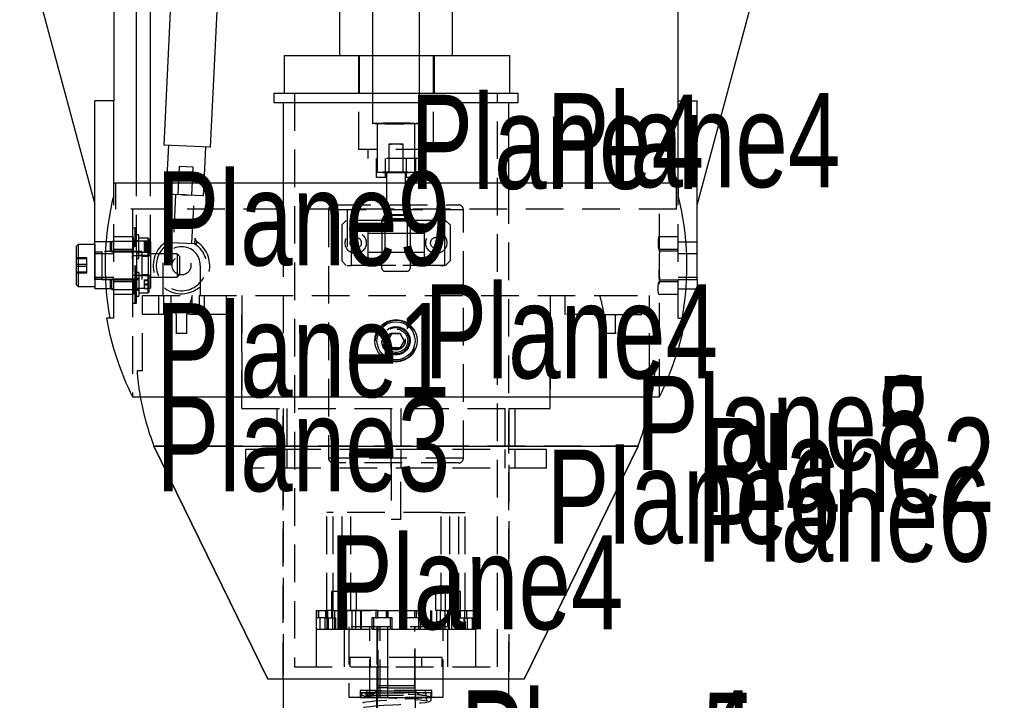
# Model space of a CAD drawing. Extents: x 5 to 273, y 8 to 212.
# Tile 11 of 19: x 57 to 90, y 142 to 165. Entities that reach past the tile are written whole.
import ezdxf

# ---------------------------------------------------------------- set-up
doc = ezdxf.new("R2010")
doc.units = 0
doc.linetypes.add('SLDHIDDEN0', pattern=[1.905, 1.27, -0.635])
doc.layers.get('0').update_dxf_attribs({"linetype": 'CONTINUOUS'})

msp = doc.modelspace()

# ---------------------------------------------------------------- linework, layer by layer
at = {"color": 7, "linetype": 'CONTINUOUS'}
for p, q in [((61.087, 159.889), (61.087, 185.988)), ((60.325, 184.243), (60.325, 162.653)), ((79.375, 162.653), (79.375, 184.243)), ((61.565, 159.889), (61.565, 181.543)), ((61.565, 159.889), (61.565, 177.621)), ((57.15, 168.576), (59.69, 159.16)), ((82.55, 168.576), (80.01, 159.16)), ((69.056, 167.83), (69.056, 161.889)), ((70.644, 161.889), (70.644, 167.83)), ((67.945, 167.358), (67.945, 164.183)), ((71.755, 164.183), (71.755, 167.358)), ((62.265, 166.526), (62.01, 161.162)), ((63.595, 161.087), (63.85, 166.45)), ((66.071, 164.183), (66.071, 162.913)), ((66.071, 164.183), (69.056, 164.183)), ((70.644, 164.183), (73.691, 164.183)), ((73.691, 162.913), (73.691, 164.183)), ((65.723, 162.913), (65.723, 162.595)), ((65.723, 162.913), (69.056, 162.913)), ((70.644, 162.913), (73.978, 162.913)), ((73.978, 162.595), (73.978, 162.913)), ((59.69, 157.89), (59.69, 162.653)), ((60.325, 162.653), (59.69, 162.653)), ((60.325, 159.874), (60.325, 162.653)), ((65.723, 162.595), (69.056, 162.595)), ((66.04, 162.595), (66.04, 159.889)), ((70.644, 162.595), (73.978, 162.595)), ((73.66, 159.889), (73.66, 162.595)), ((79.375, 162.653), (80.01, 162.653)), ((79.375, 159.874), (79.375, 162.653)), ((80.01, 157.89), (80.01, 162.653)), ((69.215, 161.877), (69.215, 160.239)), ((70.485, 160.239), (70.485, 161.877)), ((63.565, 161.088), (62.01, 161.162)), ((62.168, 161.154), (62.108, 159.889)), ((63.38, 159.889), (63.437, 161.094)), ((63.595, 161.087), (63.565, 161.088)), ((69.533, 160.225), (69.533, 159.889)), ((69.85, 160.239), (69.643, 160.236)), ((69.85, 160.239), (69.727, 160.244)), ((69.85, 160.239), (70.057, 160.242)), ((69.973, 160.234), (69.85, 160.239)), ((70.168, 159.889), (70.168, 160.225)), ((60.325, 159.889), (79.375, 159.889)), ((60.325, 159.473), (60.325, 159.874)), ((79.375, 159.874), (79.375, 159.473)), ((62.724, 159.475), (62.492, 159.486)), ((62.658, 159.478), (62.724, 159.475)), ((62.724, 159.475), (62.79, 159.472)), ((62.724, 159.475), (62.956, 159.464)), ((60.065, 157.89), (59.69, 157.89)), ((59.69, 157.421), (59.69, 157.89)), ((79.635, 157.89), (80.01, 157.89)), ((80.01, 156.62), (80.01, 157.89)), ((59.126, 157.809), (59.055, 157.738)), ((59.055, 157.738), (59.055, 157.016)), ((59.69, 157.809), (59.126, 157.809)), ((59.126, 157.809), (59.126, 157.007)), ((59.69, 157.421), (59.69, 157.007)), ((59.055, 157.016), (59.055, 156.453)), ((59.126, 157.007), (59.126, 156.382)), ((59.69, 157.007), (59.69, 156.769)), ((59.69, 156.62), (59.69, 156.769)), ((59.69, 156.62), (59.69, 156.303)), ((60.044, 156.62), (59.69, 156.62)), ((79.656, 156.62), (80.01, 156.62)), ((80.01, 156.62), (80.01, 156.303)), ((59.055, 156.453), (59.126, 156.382)), ((59.126, 156.382), (59.69, 156.382)), ((60.065, 156.303), (59.69, 156.303)), ((79.635, 156.303), (80.01, 156.303)), ((60.195, 155.317), (60.076, 155.317)), ((79.505, 155.317), (79.624, 155.317)), ((69.712, 154.794), (69.574, 154.555)), ((69.574, 154.555), (69.712, 154.316)), ((69.988, 154.794), (69.712, 154.794)), ((70.126, 154.555), (69.988, 154.794)), ((69.988, 154.317), (70.126, 154.555)), ((69.712, 154.316), (69.988, 154.317)), ((60.96, 152.66), (78.74, 152.66)), ((65.523, 143.125), (61.682, 150.999)), ((61.682, 150.999), (78.018, 150.999)), ((61.682, 150.999), (65.523, 143.125)), ((78.018, 150.999), (74.177, 143.125)), ((74.177, 143.125), (78.018, 150.999)), ((74.177, 143.125), (65.523, 143.125)), ((66.04, 143.125), (66.04, 139.1)), ((73.66, 139.1), (73.66, 143.125))]:
    msp.add_line(p, q, dxfattribs=at)
at = {"color": 9, "linetype": 'SLDHIDDEN0'}
for p, q in [((68.58, 164.183), (68.58, 161.008)), ((68.611, 164.183), (68.611, 162.913)), ((69.056, 164.183), (69.881, 164.183)), ((69.881, 164.183), (70.644, 164.183)), ((71.12, 161.008), (71.12, 164.183)), ((71.151, 162.913), (71.151, 164.183)), ((66.421, 162.913), (66.421, 143.545)), ((69.056, 162.913), (69.85, 162.913)), ((69.85, 162.913), (70.644, 162.913)), ((73.279, 143.545), (73.279, 162.913)), ((69.056, 162.595), (69.85, 162.595)), ((69.85, 162.595), (70.644, 162.595)), ((69.215, 161.889), (69.215, 161.877)), ((70.485, 161.877), (70.485, 161.889)), ((69.609, 161.191), (69.609, 160.239)), ((70.091, 160.239), (70.091, 161.191)), ((71.12, 161.008), (68.58, 161.008)), ((68.898, 161.008), (68.898, 160.703)), ((70.803, 160.703), (70.803, 161.008)), ((70.803, 160.703), (68.898, 160.703)), ((69.183, 160.703), (69.183, 160.068)), ((69.501, 160.068), (69.501, 160.703)), ((70.199, 160.703), (70.199, 160.068)), ((70.517, 160.068), (70.517, 160.703)), ((62.528, 160.438), (62.483, 159.487)), ((63.01, 160.415), (62.528, 160.438)), ((62.965, 159.464), (63.01, 160.415)), ((69.533, 160.239), (69.533, 160.225)), ((70.168, 160.225), (70.168, 160.239)), ((60.325, 159.874), (60.325, 159.889)), ((60.325, 159.473), (60.325, 159.874)), ((60.389, 159.889), (60.389, 159)), ((61.087, 157.531), (61.087, 159.889)), ((61.565, 157.531), (61.565, 159.889)), ((61.565, 157.531), (61.565, 159.889)), ((62.108, 159.889), (62.09, 159.505)), ((63.358, 159.445), (63.38, 159.889)), ((66.04, 159.889), (66.04, 150.883)), ((69.501, 160.068), (69.183, 160.068)), ((69.533, 159.889), (69.533, 158.619)), ((70.168, 158.619), (70.168, 159.889)), ((70.517, 160.068), (70.199, 160.068)), ((73.66, 150.883), (73.66, 159.889)), ((79.312, 159), (79.312, 159.889)), ((79.375, 159.889), (79.375, 159.874)), ((79.375, 159.473), (79.375, 159.874)), ((60.325, 155.317), (60.325, 159.473)), ((63.334, 159.446), (62.09, 159.505)), ((62.407, 159.49), (62.33, 157.871)), ((62.964, 157.841), (63.041, 159.46)), ((63.358, 159.445), (63.334, 159.446)), ((79.375, 155.317), (79.375, 159.473)), ((79.312, 159), (60.389, 159)), ((60.96, 159), (60.96, 157.568)), ((67.577, 158.982), (67.577, 150.588)), ((67.577, 158.982), (72.123, 158.982)), ((67.735, 159.141), (71.965, 159.141)), ((68.199, 159), (68.199, 157.095)), ((68.351, 157.095), (68.351, 159)), ((71.349, 159), (71.349, 157.095)), ((71.501, 157.095), (71.501, 159)), ((72.123, 150.588), (72.123, 158.982)), ((78.74, 157.574), (78.74, 159)), ((68.174, 158.619), (68.021, 158.467)), ((71.526, 158.619), (68.174, 158.619)), ((69.374, 158.63), (69.372, 158.629)), ((69.372, 158.629), (69.372, 158.609)), ((69.372, 158.609), (69.374, 158.608)), ((69.372, 158.575), (69.372, 158.609)), ((69.372, 158.492), (69.372, 158.575)), ((69.374, 158.63), (70.326, 158.63)), ((69.374, 158.608), (70.326, 158.608)), ((69.474, 158.685), (69.474, 158.814)), ((69.474, 158.814), (70.226, 158.814)), ((69.474, 158.793), (69.474, 158.66)), ((69.474, 158.793), (70.226, 158.793)), ((69.474, 158.685), (70.226, 158.685)), ((69.474, 158.685), (69.474, 156.906)), ((69.474, 158.66), (70.226, 158.66)), ((70.226, 158.814), (70.226, 158.685)), ((70.226, 158.66), (70.226, 158.793)), ((70.226, 158.685), (70.226, 156.906)), ((70.328, 158.629), (70.326, 158.63)), ((70.326, 158.608), (70.328, 158.609)), ((70.328, 158.629), (70.328, 158.609)), ((70.328, 158.609), (70.328, 158.575)), ((70.328, 158.575), (70.328, 158.492)), ((71.679, 158.467), (71.526, 158.619)), ((60.96, 158.365), (60.96, 157.415)), ((60.96, 158.365), (61.051, 158.365)), ((61.051, 155.825), (61.051, 158.365)), ((61.087, 158.365), (61.051, 158.365)), ((61.051, 155.825), (61.051, 158.365)), ((61.087, 155.825), (61.087, 158.365)), ((68.021, 158.467), (68.021, 157.248)), ((68.895, 158.492), (68.895, 157.222)), ((68.895, 158.492), (69.372, 158.492)), ((69.372, 158.492), (69.372, 157.222)), ((70.328, 158.492), (70.328, 157.222)), ((70.805, 158.492), (70.328, 158.492)), ((70.805, 158.492), (70.805, 157.222)), ((71.679, 158.467), (71.679, 157.248)), ((60.325, 157.89), (60.065, 157.89)), ((60.263, 157.906), (60.216, 157.858)), ((60.216, 157.602), (60.216, 157.858)), ((61.168, 157.906), (60.263, 157.906)), ((60.263, 157.555), (60.263, 157.906)), ((60.983, 158.066), (60.325, 158.066)), ((61.087, 157.903), (60.983, 157.903)), ((61.168, 158.126), (61.087, 158.126)), ((61.168, 157.928), (61.087, 157.928)), ((61.565, 157.913), (61.087, 157.913)), ((61.168, 157.334), (61.168, 158.126)), ((61.49, 158.017), (61.168, 158.017)), ((61.356, 157.889), (61.356, 157.792)), ((61.356, 157.889), (61.519, 157.889)), ((61.356, 157.877), (61.519, 157.877)), ((61.356, 157.858), (61.519, 157.858)), ((61.519, 157.989), (61.49, 158.017)), ((61.49, 157.443), (61.49, 158.017)), ((61.519, 157.472), (61.519, 157.989)), ((61.565, 157.55), (61.565, 157.91)), ((61.565, 157.91), (61.565, 157.55)), ((62.159, 157.934), (62.207, 157.844)), ((62.207, 157.844), (62.159, 157.934)), ((62.239, 158.06), (62.23, 157.876)), ((62.23, 157.876), (62.252, 157.875)), ((62.252, 157.875), (63.042, 157.838)), ((63.065, 157.837), (63.073, 158.021)), ((63.141, 157.887), (63.084, 157.802)), ((63.084, 157.802), (63.141, 157.887)), ((69.372, 158.175), (68.895, 158.175)), ((70.328, 158.175), (69.372, 158.175)), ((70.805, 158.175), (70.328, 158.175)), ((79.375, 158.066), (78.717, 158.066)), ((79.375, 157.89), (79.635, 157.89)), ((59.69, 157.809), (59.69, 157.421)), ((59.926, 157.542), (59.69, 157.542)), ((61.277, 157.569), (59.926, 157.569)), ((59.926, 157.569), (59.926, 157.037)), ((60.216, 157.602), (60.263, 157.555)), ((60.263, 157.555), (61.168, 157.555)), ((60.325, 157.649), (60.983, 157.649)), ((60.96, 157.574), (60.325, 157.574)), ((60.981, 157.561), (60.983, 157.558)), ((60.983, 157.558), (61.087, 157.558)), ((60.983, 157.558), (60.983, 157.558)), ((61.087, 157.547), (61.565, 157.547)), ((61.087, 157.532), (61.168, 157.532)), ((61.565, 157.531), (61.087, 157.531)), ((61.087, 157.531), (61.087, 156.331)), ((61.277, 157.569), (61.277, 157.037)), ((61.356, 157.827), (61.519, 157.827)), ((61.356, 157.792), (61.356, 157.633)), ((61.356, 157.792), (61.519, 157.792)), ((61.356, 157.749), (61.519, 157.749)), ((61.356, 157.712), (61.519, 157.712)), ((61.356, 157.669), (61.519, 157.669)), ((61.356, 157.633), (61.519, 157.633)), ((61.356, 157.633), (61.356, 157.572)), ((61.356, 157.602), (61.519, 157.602)), ((61.356, 157.583), (61.519, 157.583)), ((61.356, 157.572), (61.519, 157.572)), ((61.565, 157.531), (61.565, 156.331)), ((63.042, 157.838), (63.065, 157.837)), ((68.895, 157.54), (69.372, 157.54)), ((69.372, 157.54), (70.328, 157.54)), ((70.328, 157.54), (70.805, 157.54)), ((78.717, 157.649), (79.375, 157.649)), ((79.375, 157.574), (78.74, 157.574)), ((59.413, 157.349), (59.055, 157.349)), ((59.413, 157.315), (59.055, 157.315)), ((59.413, 157.315), (59.413, 157.349)), ((59.413, 157.061), (59.413, 157.315)), ((60.325, 157.491), (59.69, 157.491)), ((59.69, 156.769), (59.69, 157.421)), ((61.087, 157.419), (60.96, 157.419)), ((61.565, 157.419), (61.087, 157.419)), ((61.087, 157.334), (61.168, 157.334)), ((61.168, 157.443), (61.49, 157.443)), ((61.488, 157.396), (61.277, 157.396)), ((62.464, 157.491), (61.488, 157.491)), ((61.488, 157.491), (61.488, 157.046)), ((61.49, 157.443), (61.519, 157.472)), ((61.565, 157.419), (61.565, 157.095)), ((62.547, 157.408), (62.464, 157.491)), ((62.464, 157.491), (62.464, 157.046)), ((62.547, 157.408), (62.547, 157.057)), ((68.021, 157.248), (68.174, 157.095)), ((68.895, 157.222), (69.372, 157.222)), ((69.372, 157.006), (69.372, 157.222)), ((70.805, 157.222), (70.328, 157.222)), ((70.328, 157.222), (70.328, 157.006)), ((71.526, 157.095), (71.679, 157.248)), ((80.01, 157.491), (79.375, 157.491)), ((59.413, 157.129), (59.055, 157.129)), ((59.413, 157.061), (59.055, 157.061)), ((59.413, 156.875), (59.055, 156.875)), ((59.413, 156.841), (59.413, 157.061)), ((59.926, 157.037), (59.926, 156.622)), ((61.168, 156.856), (61.087, 156.856)), ((61.168, 156.856), (61.168, 156.843)), ((61.277, 157.037), (61.277, 156.622)), ((61.488, 157.046), (61.488, 156.699)), ((61.565, 157.095), (61.565, 156.771)), ((61.976, 157.095), (61.976, 156.079)), ((62.464, 157.046), (62.464, 156.699)), ((62.547, 157.057), (62.547, 156.782)), ((63.246, 157.095), (63.246, 156.079)), ((71.526, 157.095), (68.174, 157.095)), ((68.199, 157.095), (68.351, 157.095)), ((69.85, 157.095), (68.351, 157.095)), ((69.474, 156.905), (70.226, 156.905)), ((71.349, 157.095), (69.85, 157.095)), ((71.349, 157.095), (71.501, 157.095)), ((59.413, 156.841), (59.055, 156.841)), ((59.69, 156.769), (59.69, 156.62)), ((59.69, 156.699), (60.325, 156.699)), ((59.69, 156.648), (59.926, 156.648)), ((60.325, 156.62), (59.69, 156.62)), ((59.926, 156.622), (61.277, 156.622)), ((60.325, 156.62), (60.044, 156.62)), ((60.263, 156.636), (60.216, 156.588)), ((60.216, 156.332), (60.216, 156.588)), ((61.168, 156.636), (60.263, 156.636)), ((60.263, 156.285), (60.263, 156.636)), ((60.325, 156.616), (60.96, 156.616)), ((60.983, 156.542), (60.325, 156.542)), ((60.96, 156.772), (60.96, 155.825)), ((60.96, 156.771), (61.087, 156.771)), ((60.96, 156.616), (60.96, 152.66)), ((61.087, 156.633), (60.983, 156.633)), ((60.983, 156.633), (60.983, 156.633)), ((61.087, 156.771), (61.565, 156.771)), ((61.168, 156.658), (61.087, 156.658)), ((61.168, 156.843), (61.168, 156.064)), ((61.49, 156.747), (61.168, 156.747)), ((61.277, 156.794), (61.488, 156.794)), ((61.356, 156.607), (61.356, 156.479)), ((61.356, 156.607), (61.519, 156.607)), ((61.356, 156.588), (61.519, 156.588)), ((61.488, 156.699), (62.464, 156.699)), ((61.49, 156.173), (61.49, 156.747)), ((61.519, 156.719), (61.49, 156.747)), ((61.519, 156.202), (61.519, 156.719)), ((62.464, 156.699), (62.547, 156.782)), ((79.375, 156.542), (78.717, 156.542)), ((78.74, 152.66), (78.74, 156.622)), ((78.74, 156.616), (79.375, 156.616)), ((79.375, 156.699), (80.01, 156.699)), ((79.375, 156.62), (80.01, 156.62)), ((79.375, 156.62), (79.656, 156.62)), ((60.325, 156.303), (60.065, 156.303)), ((60.216, 156.332), (60.263, 156.285)), ((60.263, 156.285), (61.168, 156.285)), ((60.983, 156.288), (61.087, 156.288)), ((61.087, 156.331), (61.565, 156.331)), ((61.087, 156.262), (61.168, 156.262)), ((61.356, 156.479), (61.356, 156.332)), ((61.356, 156.479), (61.519, 156.479)), ((61.356, 156.442), (61.519, 156.442)), ((61.356, 156.332), (61.356, 156.313)), ((61.356, 156.332), (61.519, 156.332)), ((61.356, 156.313), (61.519, 156.313)), ((61.49, 156.173), (61.519, 156.202)), ((79.375, 156.303), (79.635, 156.303)), ((60.325, 156.125), (60.983, 156.125)), ((61.087, 156.064), (61.168, 156.064)), ((61.168, 156.173), (61.49, 156.173)), ((61.297, 153.539), (61.297, 156.079)), ((61.297, 156.079), (76.731, 156.079)), ((61.849, 155.444), (61.849, 156.079)), ((62.001, 156.079), (62.001, 155.444)), ((62.254, 156.079), (62.254, 155.729)), ((62.968, 155.729), (62.968, 156.079)), ((63.221, 155.444), (63.221, 156.079)), ((63.373, 156.079), (63.373, 155.444)), ((64.135, 155.444), (64.135, 156.079)), ((64.643, 152.269), (64.643, 156.079)), ((64.643, 156.079), (64.643, 152.269)), ((75.057, 156.079), (75.057, 152.269)), ((75.057, 152.269), (75.057, 156.079)), ((75.565, 155.444), (75.565, 156.079)), ((76.731, 156.079), (78.403, 156.079)), ((78.403, 155.444), (78.403, 156.079)), ((78.717, 156.125), (79.375, 156.125)), ((60.96, 155.825), (61.051, 155.825)), ((61.051, 155.825), (61.087, 155.825)), ((62.254, 155.729), (62.611, 155.729)), ((62.421, 155.729), (62.421, 155.444)), ((62.611, 155.729), (62.968, 155.729)), ((62.801, 155.444), (62.801, 155.729)), ((60.325, 155.317), (60.195, 155.317)), ((64.135, 155.444), (61.297, 155.444)), ((62.436, 155.444), (62.436, 154.81)), ((62.786, 154.81), (62.786, 155.444)), ((76.876, 155.444), (75.565, 155.444)), ((76.876, 155.444), (78.403, 155.444)), ((76.914, 155.444), (76.914, 154.81)), ((77.264, 154.81), (77.264, 155.444)), ((78.403, 153.539), (78.403, 155.444)), ((79.375, 155.317), (79.505, 155.317)), ((69.85, 155.038), (70.003, 155.012)), ((62.436, 154.81), (62.421, 154.809)), ((62.421, 154.809), (62.801, 154.809)), ((62.436, 154.81), (62.786, 154.81)), ((62.801, 154.809), (62.786, 154.81)), ((69.574, 154.555), (69.712, 154.794)), ((69.712, 154.317), (69.574, 154.555)), ((69.712, 154.794), (69.988, 154.794)), ((69.988, 154.794), (70.126, 154.555)), ((70.126, 154.555), (69.988, 154.316)), ((76.914, 154.81), (76.899, 154.809)), ((76.899, 154.809), (77.279, 154.809)), ((76.914, 154.81), (77.264, 154.81)), ((77.279, 154.809), (77.264, 154.81)), ((69.988, 154.316), (69.712, 154.317)), ((61.297, 153.539), (61.11, 153.539)), ((61.297, 153.539), (61.11, 153.539)), ((78.403, 153.539), (78.59, 153.539)), ((78.59, 153.539), (78.403, 153.539)), ((64.643, 152.269), (66.04, 152.269)), ((64.643, 152.269), (75.057, 152.269)), ((65.825, 152.269), (65.825, 150.999)), ((66.04, 152.269), (66.04, 143.125)), ((66.04, 143.125), (66.04, 152.269)), ((66.176, 150.999), (66.176, 152.269)), ((69.675, 152.269), (69.675, 150.999)), ((70.025, 150.999), (70.025, 152.269)), ((73.524, 152.269), (73.524, 150.999)), ((73.66, 143.125), (73.66, 152.269)), ((73.66, 152.269), (75.057, 152.269)), ((73.66, 152.269), (73.66, 143.125)), ((73.875, 150.999), (73.875, 152.269)), ((78.018, 150.999), (61.682, 150.999)), ((64.77, 150.883), (64.77, 150.248)), ((74.93, 150.883), (64.77, 150.883)), ((65.825, 150.883), (65.825, 150.248)), ((66.176, 150.248), (66.176, 150.883)), ((69.675, 150.883), (69.675, 150.248)), ((70.025, 150.248), (70.025, 150.883)), ((73.524, 150.883), (73.524, 150.248)), ((73.875, 150.248), (73.875, 150.883)), ((74.93, 150.248), (74.93, 150.883)), ((72.123, 150.588), (67.577, 150.588)), ((74.93, 150.248), (64.77, 150.248)), ((66.04, 150.248), (66.04, 143.125)), ((71.965, 150.429), (67.735, 150.429)), ((69.691, 150.429), (69.691, 148.524)), ((70.009, 148.524), (70.009, 150.429)), ((73.66, 143.125), (73.66, 150.248)), ((67.517, 145.45), (67.517, 148.752)), ((67.733, 148.752), (67.517, 148.752)), ((67.733, 145.45), (67.733, 148.752)), ((71.379, 148.752), (67.733, 148.752)), ((68.034, 145.45), (68.034, 148.752)), ((68.321, 145.45), (68.321, 148.752)), ((71.379, 148.752), (71.666, 148.752)), ((71.379, 145.45), (71.379, 148.752)), ((71.666, 145.45), (71.666, 148.752)), ((71.666, 148.752), (72.183, 148.752)), ((71.967, 145.45), (71.967, 148.752)), ((72.183, 145.45), (72.183, 148.752)), ((70.009, 148.524), (69.691, 148.524)), ((67.677, 146.085), (67.677, 145.45)), ((68.023, 146.085), (67.677, 146.085)), ((68.023, 145.45), (68.023, 146.085)), ((68.174, 146.085), (68.174, 145.45)), ((68.322, 146.085), (68.174, 146.085)), ((68.519, 146.085), (68.322, 146.085)), ((68.519, 145.45), (68.519, 146.085)), ((71.181, 146.085), (71.181, 145.45)), ((71.526, 146.085), (71.181, 146.085)), ((71.526, 145.45), (71.526, 146.085)), ((71.677, 146.085), (71.677, 145.45)), ((72.023, 146.085), (71.677, 146.085)), ((72.023, 145.45), (72.023, 146.085)), ((67.151, 145.45), (67.151, 144.815)), ((67.151, 145.45), (67.522, 145.45)), ((67.172, 145.45), (67.172, 145.196)), ((67.239, 145.45), (67.239, 145.196)), ((67.474, 145.45), (67.474, 145.196)), ((67.733, 145.45), (67.517, 145.45)), ((67.522, 144.815), (67.522, 145.45)), ((67.54, 145.45), (67.54, 145.196)), ((67.685, 145.196), (67.685, 145.45)), ((67.721, 144.815), (67.721, 145.45)), ((69.169, 145.45), (67.733, 145.45)), ((67.733, 145.45), (69.169, 145.45)), ((67.774, 145.45), (67.774, 144.815)), ((67.988, 145.45), (67.988, 144.815)), ((68.052, 144.815), (68.052, 145.45)), ((68.072, 145.45), (68.072, 144.815)), ((68.1, 145.45), (68.1, 144.9)), ((68.191, 144.815), (68.191, 145.45)), ((68.362, 145.45), (68.362, 144.815)), ((68.485, 145.45), (68.485, 144.815)), ((68.656, 145.45), (68.656, 144.815)), ((68.687, 144.815), (68.687, 145.45)), ((69.169, 145.45), (69.169, 145.196)), ((69.227, 145.45), (69.169, 145.45)), ((69.227, 145.45), (69.227, 145.196)), ((69.227, 145.45), (69.518, 145.45)), ((69.518, 145.45), (69.518, 145.196)), ((69.518, 145.45), (71.215, 145.45)), ((69.576, 145.45), (69.576, 145.196)), ((69.579, 145.196), (69.579, 145.45)), ((70.121, 145.45), (70.121, 145.196)), ((70.124, 145.45), (70.124, 145.196)), ((70.182, 145.45), (70.182, 145.196)), ((70.473, 145.45), (70.473, 145.196)), ((70.531, 145.45), (70.531, 145.196)), ((71.013, 145.45), (71.013, 144.815)), ((71.044, 145.45), (71.044, 144.815)), ((71.379, 145.45), (71.215, 145.45)), ((71.215, 145.45), (71.215, 144.815)), ((71.338, 145.45), (71.338, 144.815)), ((71.379, 145.45), (71.666, 145.45)), ((71.509, 144.815), (71.509, 145.45)), ((71.6, 144.9), (71.6, 145.45)), ((71.628, 144.815), (71.628, 145.45)), ((71.648, 145.45), (71.648, 144.815)), ((71.666, 145.45), (72.015, 145.45)), ((71.666, 145.45), (72.461, 145.45)), ((71.726, 145.45), (71.726, 144.815)), ((71.911, 145.45), (71.911, 144.815)), ((71.978, 144.815), (71.978, 145.45)), ((72.015, 145.45), (72.015, 145.196)), ((72.16, 145.45), (72.16, 145.196)), ((72.178, 144.815), (72.178, 145.45)), ((72.226, 145.45), (72.226, 145.196)), ((72.461, 145.45), (72.461, 145.196)), ((72.461, 145.45), (72.528, 145.45)), ((72.528, 145.45), (72.528, 145.196)), ((72.528, 145.45), (72.549, 145.45)), ((72.549, 144.815), (72.549, 145.45)), ((67.158, 145.196), (67.158, 144.815)), ((67.445, 145.196), (67.158, 145.196)), ((67.278, 145.196), (67.278, 144.815)), ((67.445, 145.196), (67.445, 144.815)), ((67.445, 145.196), (67.823, 145.196)), ((67.565, 145.196), (67.565, 144.815)), ((67.823, 144.815), (67.823, 145.196)), ((69.604, 144.9), (68.1, 144.9)), ((68.262, 144.9), (68.262, 142.519)), ((68.971, 142.519), (68.971, 144.9)), ((69.169, 145.196), (69.034, 145.196)), ((69.034, 145.196), (69.034, 144.815)), ((69.089, 145.196), (69.089, 144.815)), ((69.169, 145.196), (69.227, 145.196)), ((69.2, 144.9), (69.2, 142.9)), ((69.212, 144.9), (69.212, 142.837)), ((69.518, 145.196), (69.227, 145.196)), ((69.237, 142.519), (69.237, 144.9)), ((69.254, 142.837), (69.254, 144.9)), ((69.311, 142.519), (69.311, 144.9)), ((69.658, 145.196), (69.518, 145.196)), ((69.559, 144.9), (69.559, 142.837)), ((69.576, 142.519), (69.576, 144.9)), ((71.6, 144.9), (69.604, 144.9)), ((69.658, 145.196), (69.658, 144.815)), ((69.713, 145.196), (69.658, 145.196)), ((69.713, 145.196), (69.713, 144.815)), ((69.718, 145.196), (69.713, 145.196)), ((69.718, 144.815), (69.718, 145.196)), ((69.982, 145.196), (69.982, 144.815)), ((70.611, 145.196), (69.982, 145.196)), ((69.987, 145.196), (69.987, 144.815)), ((70.042, 145.196), (70.042, 144.815)), ((70.488, 142.837), (70.488, 144.9)), ((70.5, 142.9), (70.5, 144.9)), ((70.611, 145.196), (70.611, 144.815)), ((70.611, 145.196), (70.666, 145.196)), ((70.666, 145.196), (70.666, 144.815)), ((71.437, 142.519), (71.437, 144.9)), ((71.877, 145.196), (71.877, 144.815)), ((71.877, 145.196), (72.135, 145.196)), ((72.135, 145.196), (72.422, 145.196)), ((72.135, 145.196), (72.135, 144.815)), ((72.255, 145.196), (72.255, 144.815)), ((72.422, 145.196), (72.461, 145.196)), ((72.422, 145.196), (72.422, 144.815)), ((72.461, 145.196), (72.528, 145.196)), ((72.528, 145.196), (72.542, 145.196)), ((72.542, 145.196), (72.542, 144.815)), ((67.151, 144.815), (67.522, 144.815)), ((67.156, 144.815), (67.156, 143.545)), ((67.522, 144.815), (67.721, 144.815)), ((67.522, 144.815), (67.721, 144.815)), ((67.721, 144.815), (69.034, 144.815)), ((68.104, 144.815), (68.104, 143.545)), ((69.034, 144.815), (69.658, 144.815)), ((69.089, 144.815), (69.034, 144.815)), ((69.658, 144.815), (71.215, 144.815)), ((71.215, 144.815), (71.506, 144.815)), ((71.509, 144.815), (71.338, 144.815)), ((71.509, 144.815), (72.422, 144.815)), ((71.596, 143.545), (71.596, 144.815)), ((72.422, 144.815), (72.542, 144.815)), ((72.422, 144.815), (72.542, 144.815)), ((72.542, 144.815), (72.549, 144.815)), ((72.544, 143.545), (72.544, 144.815)), ((68.291, 143.863), (68.291, 143.545)), ((70.891, 143.863), (68.291, 143.863)), ((68.977, 143.863), (68.977, 143.545)), ((70.723, 143.545), (70.723, 143.863)), ((71.409, 143.863), (70.891, 143.863)), ((71.409, 143.545), (71.409, 143.863)), ((66.421, 143.545), (69.85, 143.545)), ((69.202, 143.545), (69.202, 142.671)), ((69.85, 143.545), (73.279, 143.545)), ((70.498, 142.671), (70.498, 143.545)), ((66.04, 143.125), (65.523, 143.125)), ((69.759, 142.9), (69.2, 142.9)), ((70.5, 142.9), (69.759, 142.9)), ((74.177, 143.125), (73.66, 143.125)), ((68.638, 142.75), (68.638, 142.509)), ((68.993, 142.75), (68.638, 142.75)), ((68.66, 142.674), (68.66, 142.496)), ((69.009, 142.674), (68.66, 142.674)), ((68.672, 142.671), (69.393, 142.671)), ((68.833, 142.674), (68.833, 142.592)), ((68.833, 142.592), (70.867, 142.592)), ((68.856, 142.738), (68.856, 142.671)), ((68.856, 142.671), (70.844, 142.671)), ((69.215, 142.738), (68.858, 142.738)), ((71.062, 142.75), (68.993, 142.75)), ((71.04, 142.674), (69.009, 142.674)), ((69.147, 142.738), (70.842, 142.738)), ((69.169, 142.738), (69.169, 142.671)), ((69.368, 142.738), (69.171, 142.738)), ((69.193, 142.671), (69.193, 139.979)), ((69.212, 142.837), (69.254, 142.837)), ((69.215, 142.738), (69.401, 142.738)), ((69.254, 142.519), (69.254, 142.837)), ((69.559, 142.837), (69.254, 142.837)), ((69.368, 142.738), (70.529, 142.738)), ((69.401, 142.738), (70.485, 142.738)), ((69.559, 142.837), (69.559, 142.519)), ((69.559, 142.837), (70.488, 142.837)), ((70.507, 139.979), (70.507, 142.671)), ((70.531, 142.671), (70.531, 142.738)), ((70.844, 142.671), (70.844, 142.738)), ((70.867, 142.592), (70.867, 142.674)), ((71.04, 142.496), (71.04, 142.674)), ((71.062, 142.509), (71.062, 142.75)), ((68.262, 142.519), (71.437, 142.519)), ((68.638, 142.509), (71.062, 142.509)), ((69.002, 142.496), (68.651, 142.496)), ((71.049, 142.496), (69.002, 142.496)), ((69.212, 142.519), (69.212, 138.627)), ((70.488, 138.627), (70.488, 142.519))]:
    msp.add_line(p, q, dxfattribs=at)
at = {"color": 9, "linetype": 'SLDHIDDEN0', "flags": 128}
for points in [[(69.056, 161.889), (69.057, 161.89), (69.07, 161.893), (69.104, 161.896), (69.157, 161.899), (69.229, 161.902), (69.316, 161.904), (69.417, 161.906), (69.529, 161.908), (69.65, 161.909), (69.776, 161.91), (69.904, 161.91), (70.03, 161.909), (70.152, 161.908), (70.265, 161.907), (70.369, 161.905), (70.458, 161.902), (70.532, 161.9)], [(70.396, 161.898), (70.445, 161.895), (70.475, 161.892), (70.485, 161.889), (70.475, 161.887), (70.444, 161.884), (70.395, 161.881), (70.327, 161.879), (70.245, 161.877), (70.15, 161.875), (70.045, 161.874), (69.934, 161.873), (69.82, 161.873), (69.708, 161.874), (69.599, 161.875), (69.499, 161.876), (69.41, 161.878), (69.336, 161.88), (69.277, 161.882), (69.238, 161.885), (69.217, 161.888), (69.218, 161.891), (69.238, 161.894), (69.278, 161.897), (69.337, 161.899), (69.412, 161.901), (69.501, 161.903), (69.602, 161.904), (69.71, 161.905), (69.823, 161.906), (69.936, 161.906), (70.047, 161.905), (70.152, 161.904), (70.247, 161.902), (70.329, 161.9), (70.396, 161.898)], [(70.532, 161.9), (70.588, 161.897), (70.626, 161.894), (70.643, 161.891), (70.644, 161.889)], [(70.057, 161.194), (70.085, 161.193), (70.091, 161.191), (70.076, 161.189), (70.041, 161.187), (69.989, 161.186), (69.924, 161.185), (69.853, 161.185), (69.782, 161.185), (69.717, 161.186), (69.663, 161.187), (69.627, 161.189), (69.61, 161.191), (69.614, 161.192), (69.639, 161.194), (69.684, 161.196), (69.742, 161.197), (69.811, 161.197), (69.883, 161.197), (69.952, 161.197), (70.012, 161.196), (70.057, 161.194)], [(69.215, 160.239), (69.218, 160.24), (69.238, 160.243), (69.278, 160.246), (69.337, 160.249), (69.412, 160.251), (69.501, 160.253), (69.602, 160.254), (69.71, 160.255), (69.823, 160.255), (69.936, 160.255), (70.047, 160.254), (70.152, 160.253), (70.247, 160.252), (70.329, 160.25), (70.396, 160.247)], [(69.85, 160.247), (69.768, 160.247), (69.691, 160.246), (69.625, 160.245), (69.575, 160.243), (69.543, 160.241), (69.533, 160.239), (69.543, 160.237), (69.575, 160.235), (69.625, 160.233), (69.691, 160.232), (69.768, 160.231), (69.85, 160.231), (69.932, 160.231), (70.009, 160.232), (70.075, 160.233), (70.125, 160.235), (70.157, 160.237), (70.168, 160.239), (70.157, 160.241), (70.125, 160.243), (70.075, 160.245), (70.009, 160.246), (69.932, 160.247), (69.85, 160.247)], [(70.057, 160.242), (70.085, 160.24), (70.091, 160.239), (70.076, 160.237), (70.041, 160.235), (69.989, 160.234), (69.924, 160.233), (69.853, 160.233), (69.782, 160.233), (69.717, 160.234), (69.663, 160.235), (69.627, 160.237), (69.61, 160.238), (69.614, 160.24), (69.639, 160.242), (69.684, 160.243), (69.742, 160.245), (69.811, 160.245), (69.883, 160.245), (69.952, 160.245), (70.012, 160.244), (70.057, 160.242)], [(70.396, 160.247), (70.445, 160.245), (70.475, 160.242), (70.485, 160.239)], [(69.474, 158.685), (69.454, 158.684), (69.435, 158.679), (69.418, 158.67), (69.402, 158.659), (69.39, 158.646), (69.38, 158.631), (69.374, 158.614), (69.372, 158.597)], [(69.474, 158.66), (69.454, 158.659), (69.435, 158.654), (69.418, 158.646), (69.402, 158.635), (69.39, 158.622), (69.38, 158.607), (69.374, 158.591), (69.372, 158.575)], [(69.374, 158.608), (69.393, 158.674), (69.474, 158.792), (69.474, 158.793)], [(69.85, 158.627), (69.768, 158.627), (69.691, 158.626), (69.625, 158.625), (69.575, 158.623), (69.543, 158.621), (69.533, 158.619), (69.543, 158.617), (69.575, 158.615), (69.625, 158.613), (69.691, 158.612), (69.768, 158.611), (69.85, 158.611), (69.932, 158.611), (70.009, 158.612), (70.075, 158.613), (70.125, 158.615), (70.157, 158.617), (70.168, 158.619), (70.157, 158.621), (70.125, 158.623), (70.075, 158.625), (70.009, 158.626), (69.932, 158.627), (69.85, 158.627)], [(70.226, 158.793), (70.226, 158.792), (70.307, 158.674), (70.326, 158.608)], [(70.328, 158.597), (70.326, 158.614), (70.32, 158.631), (70.31, 158.646), (70.298, 158.659), (70.282, 158.67), (70.265, 158.679), (70.246, 158.684), (70.226, 158.685)], [(70.328, 158.575), (70.326, 158.591), (70.32, 158.607), (70.31, 158.622), (70.298, 158.635), (70.282, 158.646), (70.265, 158.654), (70.246, 158.659), (70.226, 158.66)], [(60.983, 157.649), (60.988, 157.661), (60.993, 157.695), (60.997, 157.747), (61, 157.812), (61, 157.882), (60.998, 157.949), (60.994, 158.005), (60.99, 158.045), (60.984, 158.064), (60.979, 158.06), (60.975, 158.033), (60.972, 157.985), (60.971, 157.924), (60.97, 157.855), (60.971, 157.786), (60.973, 157.725), (60.976, 157.679), (60.98, 157.654), (60.983, 157.649)], [(60.972, 157.73), (60.973, 157.673), (60.974, 157.622), (60.977, 157.584), (60.98, 157.562), (60.984, 157.559), (60.988, 157.575), (60.992, 157.609), (60.995, 157.656), (60.997, 157.712), (60.996, 157.77), (60.994, 157.823), (60.991, 157.866), (60.987, 157.894), (60.983, 157.903), (60.979, 157.893), (60.976, 157.864), (60.973, 157.82), (60.972, 157.766), (60.972, 157.73)], [(60.983, 157.901), (60.981, 157.902), (60.978, 157.886), (60.975, 157.852), (60.973, 157.804), (60.972, 157.748), (60.972, 157.711)], [(78.717, 157.649), (78.722, 157.661), (78.726, 157.695), (78.728, 157.747), (78.73, 157.812), (78.73, 157.882), (78.729, 157.949), (78.727, 158.005), (78.723, 158.045), (78.719, 158.064), (78.714, 158.06), (78.709, 158.033), (78.704, 157.985), (78.701, 157.924), (78.7, 157.855), (78.701, 157.786), (78.704, 157.726), (78.709, 157.68), (78.714, 157.654), (78.717, 157.649)], [(60.96, 156.616), (60.961, 156.643), (60.965, 156.721), (60.969, 156.841), (60.972, 156.99), (60.973, 157.15), (60.97, 157.304), (60.966, 157.435), (60.962, 157.528), (60.96, 157.571), (60.961, 157.561), (60.964, 157.499), (60.968, 157.391), (60.972, 157.25), (60.973, 157.091), (60.971, 156.933), (60.968, 156.793), (60.964, 156.687), (60.961, 156.627), (60.96, 156.616)], [(78.74, 157.574), (78.739, 157.547), (78.735, 157.469), (78.731, 157.349), (78.728, 157.201), (78.727, 157.04), (78.73, 156.886), (78.734, 156.755), (78.738, 156.663), (78.74, 156.619), (78.739, 156.629), (78.736, 156.691), (78.732, 156.799), (78.728, 156.941), (78.727, 157.099), (78.729, 157.257), (78.732, 157.397), (78.736, 157.503), (78.739, 157.563), (78.74, 157.574)], [(60.966, 157.095), (60.965, 157.202), (60.964, 157.297), (60.962, 157.37), (60.96, 157.411), (60.96, 157.417), (60.961, 157.386), (60.963, 157.323), (60.965, 157.234), (60.966, 157.129), (60.966, 157.021), (60.964, 156.921), (60.962, 156.84), (60.961, 156.789), (60.96, 156.772)], [(60.966, 157.024), (60.966, 157.027), (60.966, 157.095)], [(60.983, 156.125), (60.978, 156.137), (60.974, 156.171), (60.972, 156.223), (60.97, 156.288), (60.97, 156.358), (60.971, 156.425), (60.973, 156.481), (60.977, 156.521), (60.981, 156.54), (60.986, 156.536), (60.991, 156.509), (60.996, 156.461), (60.999, 156.4), (61, 156.331), (60.999, 156.262), (60.996, 156.202), (60.991, 156.156), (60.986, 156.13), (60.983, 156.125)], [(60.983, 156.29), (60.981, 156.289), (60.978, 156.305), (60.975, 156.339), (60.973, 156.386), (60.972, 156.442), (60.972, 156.5), (60.973, 156.553), (60.976, 156.596), (60.979, 156.624), (60.983, 156.633)], [(60.972, 156.46), (60.973, 156.517), (60.974, 156.568), (60.977, 156.607), (60.98, 156.629), (60.984, 156.632), (60.988, 156.616), (60.992, 156.582), (60.995, 156.534), (60.997, 156.478), (60.996, 156.421), (60.994, 156.367), (60.991, 156.325), (60.987, 156.297), (60.983, 156.288), (60.979, 156.298), (60.976, 156.326), (60.973, 156.37), (60.972, 156.424), (60.972, 156.46)], [(78.717, 156.125), (78.712, 156.137), (78.707, 156.171), (78.703, 156.223), (78.7, 156.288), (78.7, 156.358), (78.702, 156.425), (78.706, 156.481), (78.71, 156.521), (78.716, 156.54), (78.717, 156.539)], [(69.362, 155.055), (69.551, 155.186), (69.774, 155.25), (70.003, 155.237), (70.212, 155.152), (70.385, 155.005), (70.502, 154.806), (70.548, 154.574), (70.513, 154.336), (70.397, 154.121), (70.216, 153.96), (69.996, 153.872), (69.767, 153.862), (69.549, 153.925), (69.364, 154.053), (69.228, 154.238), (69.158, 154.462), (69.167, 154.702), (69.259, 154.928), (69.362, 155.055)], [(70.065, 154.98), (70.141, 154.94), (70.252, 154.822), (70.318, 154.674), (70.331, 154.512), (70.289, 154.355), (70.198, 154.221), (70.12, 154.156)], [(70.12, 154.156), (69.973, 154.089), (69.812, 154.074), (69.655, 154.114), (69.52, 154.203), (69.422, 154.332), (69.372, 154.487), (69.374, 154.568)], [(68.66, 142.674), (68.66, 142.671), (68.664, 142.644), (68.685, 142.609), (68.717, 142.588), (68.778, 142.571), (68.903, 142.552), (69.11, 142.533), (69.35, 142.515), (69.593, 142.499), (69.82, 142.485), (70.022, 142.473), (70.234, 142.46), (70.454, 142.445), (70.662, 142.428), (70.825, 142.411), (70.897, 142.4), (70.907, 142.401), (70.899, 142.408), (70.889, 142.424), (70.882, 142.449), (70.885, 142.48), (70.895, 142.5), (70.901, 142.51), (70.885, 142.511), (70.83, 142.504), (70.734, 142.493), (70.599, 142.481), (70.418, 142.467), (70.168, 142.45), (69.853, 142.431), (69.675, 142.42), (69.491, 142.409), (69.307, 142.396), (69.131, 142.383), (68.973, 142.37), (68.846, 142.355), (68.76, 142.34), (68.728, 142.324)], [(68.751, 142.167), (68.78, 142.183), (68.863, 142.198), (68.984, 142.211), (69.13, 142.224), (69.287, 142.236), (69.445, 142.247), (69.735, 142.265), (69.965, 142.279), (70.14, 142.29), (70.324, 142.302), (70.512, 142.315), (70.692, 142.33), (70.844, 142.346), (70.936, 142.362), (70.987, 142.378), (71.018, 142.4), (71.033, 142.423), (71.039, 142.463), (71.016, 142.511), (70.954, 142.547), (70.889, 142.561), (70.787, 142.575), (70.655, 142.588), (70.497, 142.601), (70.311, 142.614), (70.096, 142.627), (69.858, 142.642), (69.606, 142.657), (69.391, 142.671)], [(68.818, 142.673), (68.819, 142.671), (68.821, 142.645), (68.844, 142.63), (68.915, 142.63), (69.067, 142.642)], [(69.021, 142.671), (69.03, 142.659), (69.041, 142.65), (69.052, 142.644), (69.064, 142.642), (69.077, 142.644), (69.088, 142.65), (69.099, 142.659), (69.108, 142.671)]]:
    msp.add_lwpolyline(points, dxfattribs=at)
at = {"color": 7, "linetype": 'CONTINUOUS', "flags": 128}
for points in [[(70.644, 161.889), (70.639, 161.887), (70.615, 161.884), (70.571, 161.881), (70.509, 161.878), (70.43, 161.876), (70.335, 161.873), (70.228, 161.872), (70.111, 161.87), (69.988, 161.87), (69.86, 161.869), (69.733, 161.869), (69.609, 161.87), (69.49, 161.871), (69.381, 161.873), (69.285, 161.875), (69.203, 161.878), (69.137, 161.881), (69.091, 161.884), (69.063, 161.887), (69.056, 161.889)], [(70.485, 160.239), (70.485, 160.239), (70.475, 160.236), (70.444, 160.233), (70.395, 160.231), (70.327, 160.228), (70.245, 160.226), (70.15, 160.225), (70.045, 160.224), (69.934, 160.223), (69.82, 160.223), (69.708, 160.223), (69.599, 160.224), (69.499, 160.226), (69.41, 160.227), (69.336, 160.23), (69.277, 160.232), (69.238, 160.235), (69.217, 160.238), (69.215, 160.239)]]:
    msp.add_lwpolyline(points, dxfattribs=at)
at = {"color": 9, "linetype": 'SLDHIDDEN0'}
for centre, radius in [((68.491, 157.857), 0.357), ((71.209, 157.857), 0.357), ((68.491, 157.857), 0.19), ((71.209, 157.857), 0.19), ((62.611, 157.095), 0.317), ((69.85, 154.555), 0.476), ((69.85, 154.555), 0.474), ((69.85, 154.555), 0.447), ((69.85, 154.555), 0.396), ((69.85, 154.555), 0.313), ((69.85, 154.555), 0.301)]:
    msp.add_circle(centre, radius, dxfattribs=at)
at = {"color": 7, "linetype": 'CONTINUOUS'}
for radius in [0.714, 0.642]:
    msp.add_circle((69.85, 154.555), radius, dxfattribs=at)
for centre, radius, start, end in [((69.85, 157.095), 9.817, 165.9839, 190.4344), ((69.85, 157.095), 9.817, 349.5656, 14.0161), ((69.85, 157.095), 9.935, 190.3095, 206.5136), ((69.85, 157.095), 9.935, 333.4864, 349.6905), ((69.85, 154.174), 8.763, 189.9492, 201.2427), ((69.85, 154.174), 8.763, 189.9492, 201.2427), ((69.85, 154.174), 8.763, 338.7573, 350.0508), ((69.85, 154.174), 8.763, 338.7573, 350.0508)]:
    msp.add_arc(centre, radius, start, end, dxfattribs=at)
at = {"color": 9, "linetype": 'SLDHIDDEN0'}
for centre, radius, start, end in [((67.735, 158.982), 0.159, 90, 180), ((71.965, 158.982), 0.159, 360, 90), ((62.611, 157.095), 0.953, 118.3506, 56.2047), ((62.086, 158.068), 0.152, 298.3506, 357.2776), ((62.086, 158.068), 0.254, 298.3506, 310.7404), ((62.086, 158.068), 0.254, 298.3506, 310.7404), ((63.226, 158.013), 0.152, 177.2776, 236.2047), ((62.611, 157.095), 0.851, 118.3506, 56.2047), ((62.611, 157.095), 0.851, 118.3506, 56.2047), ((62.611, 157.095), 0.635, 0, 180), ((63.226, 158.013), 0.254, 223.8149, 236.2047), ((63.226, 158.013), 0.254, 223.8149, 236.2047), ((69.474, 157.006), 0.102, 180, 270), ((70.226, 157.006), 0.102, 270, 0), ((69.85, 154.174), 7.14, 164.5263, 169.7546), ((69.85, 154.174), 7.14, 10.2454, 15.4737), ((69.85, 154.555), 0.699, 119.9967, 141.7249), ((69.85, 154.555), 0.699, 265.9986, 270), ((69.85, 154.555), 0.699, 270, 274.7283), ((69.85, 154.174), 8.763, 184.1555, 189.9492), ((69.85, 154.174), 8.763, 184.1555, 189.9492), ((69.85, 154.174), 8.763, 350.0508, 355.8445), ((69.85, 154.174), 8.763, 350.0508, 355.8445), ((67.735, 150.588), 0.159, 180, 270), ((71.965, 150.588), 0.159, 270, 360), ((68.941, 142.922), 0.33, 270, 326.1036), ((70.759, 142.922), 0.33, 213.8964, 270)]:
    msp.add_arc(centre, radius, start, end, dxfattribs=at)

# ---------------------------------------------------------------- texts
at = {"color": 7, "width": 0.75}
for s, p in [('Plane4', (74.93, 159.738)), ('Plane4', (70.328, 159.682)), ('Plane9', (61.76, 157.095)), ('Plane4', (70.803, 153.285)), ('Plane1', (61.76, 152.65)), ('Plane5', (77.94, 150.19)), ('Plane8', (77.94, 150.19)), ('Plane3', (61.76, 149.475)), ('Plane2', (80.151, 148.775)), ('Plane6', (74.93, 147.708)), ('Plane6', (80.01, 147.1)), ('Plane4', (67.611, 144.814)), ('Plane4', (72.032, 139.575)), ('Plane5', (72.032, 139.496))]:
    msp.add_text(s, height=3.175, dxfattribs=at).set_placement(p)

doc.saveas('drawing.dxf')
